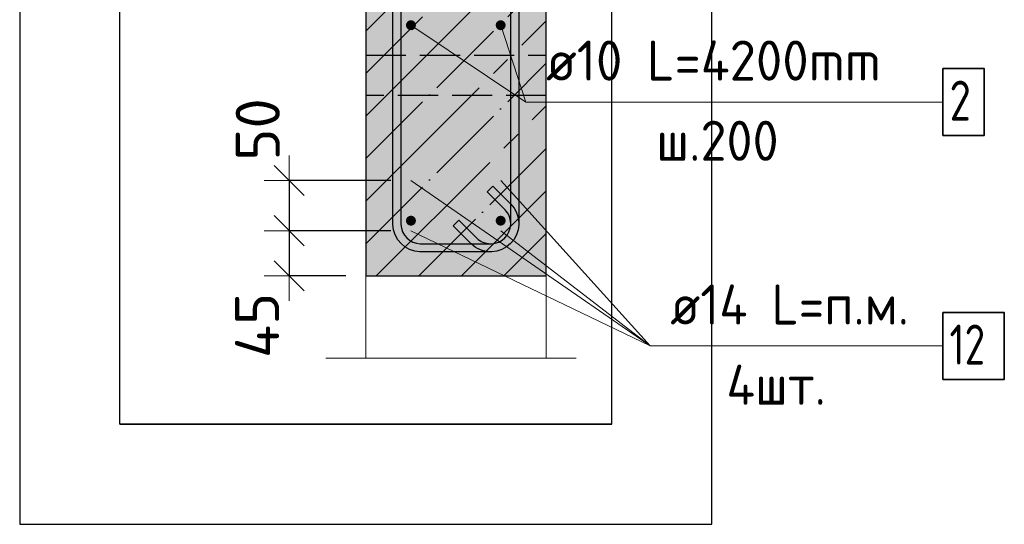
# Model space of a CAD drawing. Header units: millimetres. Extents: x -2258 to 68686, y -2266 to 30725.
# Tile 67 of 83: x 34727 to 35709, y 29475 to 29978. Entities that reach past the tile are written whole.
import ezdxf

# ---------------------------------------------------------------- set-up
doc = ezdxf.new("R2010")
doc.units = ezdxf.units.MM
doc.header["$PDMODE"] = 65
for name, pattern in [('______11', [100, 80, -10, 0, -10]), ('______2', [54, 40, -14]), ('______5', [220, 160, -20, 20, -20])]:
    doc.linetypes.add(name, pattern=pattern)
for name, color, linetype, lineweight in [('Standard', 7, 'Continuous', 25), ('Арм.стержн. вертикальными 1', 22, 'Continuous', 35), ('Арм.стержн. Доп. арматура', 180, 'Continuous', 35), ('Арм.стержн. Хомут', 240, 'Continuous', 35), ('Размерная линия_ общее', 7, 'Continuous', 13)]:
    doc.layers.add(name, color=color, linetype=linetype, lineweight=lineweight)
doc.styles.add('ISOCPEUR', font='ISOCPEUR')
doc.dimstyles.new('DIMSTYLE_11', dxfattribs={"dimtxt": 44, "dimasz": 50, "dimexe": 0, "dimexo": 0, "dimgap": 22, "dimtad": 2, "dimdec": 0, "dimrnd": 5, "dimzin": 12, "dimdsep": 46, "dimtxsty": 'ISOCPEUR', "dimblk1": 'ALL_ML_STRICH', "dimblk2": 'ALL_ML_STRICH', "dimsah": 1, "dimcen": 0, "dimclrd": 7, "dimclre": 256, "dimclrt": 7, "dimadec": 0, "dimazin": 0, "dimtfac": 1, "dimtdec": 0, "dimtix": 1, "dimtmove": 2, "dimatfit": 3, "dimfxl": 0, "dimtvp": 1.2, "dimtzin": 0, "dimlwd": 0, "dimlwe": -3, "dimarcsym": 0})

# ---------------------------------------------------------------- blocks, each defined once
blk = doc.blocks.new('ALL_ML_STRICH')
at = {"color": 0, "linetype": 'ByBlock', "lineweight": -2}
for p, q in [((0, -0.5), (0, 0.5)), ((-0.3, -0.3), (0.3, 0.3)), ((-1, 0), (0.5, 0))]:
    blk.add_line(p, q, dxfattribs=at)
blk = doc.blocks.new('*D279')
at = {"layer": 'DEFPOINTS', "color": 7, "linetype": 'Continuous', "lineweight": 13, "transparency": 33554687}
for p in [(34995.68, 29818), (35117.1, 29818), (35117.1, 29768)]:
    blk.add_point(p, dxfattribs=at)
at = {"layer": 'Размерная линия_ общее', "color": 253, "linetype": 'Continuous', "lineweight": -2, "true_color": 0xa0a0a0, "transparency": 33554687}
for p, q in [((35097.1, 29818), (34995.68, 29818)), ((35097.1, 29768), (34995.68, 29768))]:
    blk.add_line(p, q, dxfattribs=at)
at = {"layer": 'Размерная линия_ общее', "color": 7, "linetype": 'Continuous', "lineweight": -2, "transparency": 33554687}
blk.add_line((34995.68, 29818), (34995.68, 29768), dxfattribs=at)
at = {"layer": 'Размерная линия_ общее', "color": 7, "linetype": 'Continuous', "lineweight": 13, "transparency": 33554687, "xscale": 50, "yscale": 50, "zscale": 50}
for p, rotation in [((34995.68, 29818), 90), ((34995.68, 29768), 270)]:
    blk.add_blockref('ALL_ML_STRICH', p, dxfattribs=dict(at, rotation=rotation))
at = {"layer": 'Размерная линия_ общее', "color": 7, "linetype": 'Continuous', "lineweight": 13, "transparency": 33554687, "insert": (34964.22, 29868.99), "char_height": 44, "width": 88, "attachment_point": 5, "rotation": 90, "style": 'ISOCPEUR'}
blk.add_mtext('\\A1;{50}', dxfattribs=at)
blk = doc.blocks.new('*D280')
at = {"layer": 'DEFPOINTS', "color": 7, "linetype": 'Continuous', "lineweight": 13, "transparency": 33554687}
for p in [(34995.68, 29768), (35117.1, 29768), (35072.1, 29723)]:
    blk.add_point(p, dxfattribs=at)
at = {"layer": 'Размерная линия_ общее', "color": 253, "linetype": 'Continuous', "lineweight": -2, "true_color": 0xa0a0a0, "transparency": 33554687}
for p, q in [((35097.1, 29768), (34995.68, 29768)), ((35052.1, 29723), (34995.68, 29723))]:
    blk.add_line(p, q, dxfattribs=at)
at = {"layer": 'Размерная линия_ общее', "color": 7, "linetype": 'Continuous', "lineweight": -2, "transparency": 33554687}
blk.add_line((34995.68, 29768), (34995.68, 29723), dxfattribs=at)
at = {"layer": 'Размерная линия_ общее', "color": 7, "linetype": 'Continuous', "lineweight": 13, "transparency": 33554687, "xscale": 50, "yscale": 50, "zscale": 50}
for p, rotation in [((34995.68, 29768), 90), ((34995.68, 29723), 270)]:
    blk.add_blockref('ALL_ML_STRICH', p, dxfattribs=dict(at, rotation=rotation))
at = {"layer": 'Размерная линия_ общее', "color": 7, "linetype": 'Continuous', "lineweight": 13, "transparency": 33554687, "insert": (34963.53, 29673.49), "char_height": 44, "width": 88, "attachment_point": 5, "rotation": 90, "style": 'ISOCPEUR'}
blk.add_mtext('\\A1;{45}', dxfattribs=at)

msp = doc.modelspace()

# ---------------------------------------------------------------- hatches: boundary and pattern name
at = {"layer": 'Standard', "linetype": 'Continuous', "lineweight": -3, "transparency": 33554687}
msp.add_hatch(color=7, dxfattribs=at).paths.add_polyline_path([(35252.1, 29723), (35252.1, 30073), (35072.1, 30073), (35072.1, 29723)])
at = {"layer": 'Арм.стержн. вертикальными 1', "linetype": 'Continuous', "lineweight": 50, "transparency": 33554687}
for points in [[(35122.1, 29972.98), (35121.72, 29974.89), (35120.63, 29976.51), (35119.01, 29977.59), (35117.1, 29977.98), (35115.19, 29977.59), (35113.56, 29976.51), (35112.48, 29974.89), (35112.1, 29972.98), (35112.48, 29971.06), (35113.56, 29969.44), (35115.19, 29968.36), (35117.1, 29967.98), (35119.01, 29968.36), (35120.63, 29969.44), (35121.72, 29971.06)], [(35211.63, 29972.98), (35211.25, 29974.89), (35210.17, 29976.51), (35208.54, 29977.59), (35206.63, 29977.98), (35204.72, 29977.59), (35203.09, 29976.51), (35202.01, 29974.89), (35201.63, 29972.98), (35202.01, 29971.06), (35203.09, 29969.44), (35204.72, 29968.36), (35206.63, 29967.98), (35208.54, 29968.36), (35210.17, 29969.44), (35211.25, 29971.06)], [(35122.1, 29777.98), (35121.72, 29779.89), (35120.63, 29781.51), (35119.01, 29782.59), (35117.1, 29782.98), (35115.19, 29782.59), (35113.56, 29781.51), (35112.48, 29779.89), (35112.1, 29777.98), (35112.48, 29776.06), (35113.56, 29774.44), (35115.19, 29773.36), (35117.1, 29772.98), (35119.01, 29773.36), (35120.63, 29774.44), (35121.72, 29776.06)], [(35211.63, 29777.98), (35211.25, 29779.89), (35210.17, 29781.51), (35208.54, 29782.59), (35206.63, 29782.98), (35204.72, 29782.59), (35203.09, 29781.51), (35202.01, 29779.89), (35201.63, 29777.98), (35202.01, 29776.06), (35203.09, 29774.44), (35204.72, 29773.36), (35206.63, 29772.98), (35208.54, 29773.36), (35210.17, 29774.44), (35211.25, 29776.06)]]:
    msp.add_hatch(color=4, dxfattribs=at).paths.add_polyline_path(points)
at = {"layer": 'Арм.стержн. Доп. арматура', "linetype": 'Continuous', "lineweight": 50, "transparency": 33554687}
for points in [[(35124.1, 29818), (35123.57, 29820.68), (35122.05, 29822.95), (35119.78, 29824.47), (35117.1, 29825), (35114.42, 29824.47), (35112.15, 29822.95), (35110.63, 29820.68), (35110.1, 29818), (35110.63, 29815.32), (35112.15, 29813.05), (35114.42, 29811.54), (35117.1, 29811), (35119.78, 29811.54), (35122.05, 29813.05), (35123.57, 29815.32)], [(35213.63, 29818), (35213.1, 29820.68), (35211.58, 29822.95), (35209.31, 29824.47), (35206.63, 29825), (35203.95, 29824.47), (35201.68, 29822.95), (35200.16, 29820.68), (35199.63, 29818), (35200.16, 29815.32), (35201.68, 29813.05), (35203.95, 29811.54), (35206.63, 29811), (35209.31, 29811.54), (35211.58, 29813.05), (35213.1, 29815.32)], [(35124.1, 29768), (35123.57, 29770.68), (35122.05, 29772.95), (35119.78, 29774.47), (35117.1, 29775), (35114.42, 29774.47), (35112.15, 29772.95), (35110.63, 29770.68), (35110.1, 29768), (35110.63, 29765.32), (35112.15, 29763.05), (35114.42, 29761.54), (35117.1, 29761), (35119.78, 29761.54), (35122.05, 29763.05), (35123.57, 29765.32)], [(35213.63, 29768), (35213.1, 29770.68), (35211.58, 29772.95), (35209.31, 29774.47), (35206.63, 29775), (35203.95, 29774.47), (35201.68, 29772.95), (35200.16, 29770.68), (35199.63, 29768), (35200.16, 29765.32), (35201.68, 29763.05), (35203.95, 29761.54), (35206.63, 29761), (35209.31, 29761.54), (35211.58, 29763.05), (35213.1, 29765.32)]]:
    msp.add_hatch(color=7, dxfattribs=at).paths.add_polyline_path(points)

# ---------------------------------------------------------------- linework, layer by layer
at = {"color": 52, "linetype": 'Continuous', "lineweight": -3, "transparency": 33554687}
for p, q in [((34826.69, 29575.09), (34826.69, 30555.09)), ((34826.69, 29575.09), (34826.69, 30555.09)), ((35317.49, 29575.09), (35317.49, 30555.09)), ((35317.49, 29575.09), (35317.49, 30555.09)), ((35317.49, 29575.09), (34826.69, 29575.09)), ((34826.69, 29575.09), (35317.49, 29575.09))]:
    msp.add_line(p, q, dxfattribs=at)
at = {"layer": 'Standard', "color": 7, "linetype": '______11', "lineweight": -3, "transparency": 33554687}
for p, q in [((35072.1, 29924.7), (35220.4, 30073)), ((35072.1, 29839.85), (35252.1, 30019.85)), ((35072.1, 29754.99), (35252.1, 29934.99)), ((35124.96, 29723), (35252.1, 29850.14)), ((35209.81, 29723), (35252.1, 29765.29))]:
    msp.add_line(p, q, dxfattribs=at)
at = {"layer": 'Standard', "color": 7, "linetype": '______5', "lineweight": -3, "transparency": 33554687}
for p, q in [((35072.1, 29967.13), (35177.98, 30073)), ((35072.1, 29882.27), (35252.1, 30062.27)), ((35072.1, 29797.42), (35252.1, 29977.42)), ((35082.53, 29723), (35252.1, 29892.57)), ((35167.39, 29723), (35252.1, 29807.72))]:
    msp.add_line(p, q, dxfattribs=at)
at = {"layer": 'Standard', "color": 7, "linetype": 'Continuous', "lineweight": 25, "transparency": 33554687}
for p, q in [((35072.1, 30073), (35072.1, 29723)), ((35252.1, 29723), (35252.1, 30073)), ((35072.1, 29723), (35252.1, 29723))]:
    msp.add_line(p, q, dxfattribs=at)
at = {"layer": 'Standard', "color": 7, "linetype": 'Continuous', "lineweight": 13, "transparency": 33554687}
for p, q in [((35117.1, 29972.98), (35231.85, 29896.37)), ((35032.1, 29640.91), (35282.1, 29640.91))]:
    msp.add_line(p, q, dxfattribs=at)
at = {"layer": 'Standard', "color": 7, "linetype": '______2', "lineweight": 25, "transparency": 33554687}
for p, q in [((35072.1, 29943), (35252.1, 29943)), ((35252.1, 29903), (35072.1, 29903))]:
    msp.add_line(p, q, dxfattribs=at)
at = {"layer": 'Standard', "color": 7, "linetype": 'Continuous', "lineweight": 25, "transparency": 33554687}
msp.add_lwpolyline([(34726.69, 29475.09), (35417.49, 29475.09), (35417.49, 30655.09), (34726.69, 30655.09), (34726.69, 29475.09)], dxfattribs=at)
at = {"layer": 'Standard', "color": 7, "linetype": 'Continuous', "lineweight": 13, "transparency": 33554687}
msp.add_lwpolyline([(35072.1, 29723), (35252.1, 29723), (35252.1, 29640.91), (35072.1, 29640.91), (35072.1, 29723)], close=True, dxfattribs=at)
at = {"layer": 'Арм.стержн. вертикальными 1', "color": 7, "linetype": 'Continuous', "lineweight": 13, "transparency": 33554687}
for q in [(35206.63, 29972.98), (35647.85, 29896.37)]:
    msp.add_line((35231.85, 29896.37), q, dxfattribs=at)
at = {"layer": 'Арм.стержн. вертикальными 1', "color": 7, "linetype": 'Continuous', "lineweight": 35, "transparency": 33554687}
msp.add_lwpolyline([(35647.85, 29863.03), (35689.18, 29863.03), (35689.18, 29929.7), (35647.85, 29929.7), (35647.85, 29863.03)], dxfattribs=at)
at = {"layer": 'Арм.стержн. Доп. арматура', "color": 7, "linetype": 'Continuous', "lineweight": 13, "transparency": 33554687}
for q in [(35117.1, 29818), (35206.63, 29818), (35117.1, 29768), (35206.63, 29768), (35647.85, 29653.03), (35647.85, 29653.03)]:
    msp.add_line((35355.85, 29653.03), q, dxfattribs=at)
at = {"layer": 'Арм.стержн. Доп. арматура', "color": 7, "linetype": 'Continuous', "lineweight": 35, "transparency": 33554687}
msp.add_lwpolyline([(35647.85, 29619.7), (35709.18, 29619.7), (35709.18, 29686.37), (35647.85, 29686.37), (35647.85, 29619.7)], dxfattribs=at)
msp.add_lwpolyline([(35647.85, 29619.7), (35709.18, 29619.7), (35709.18, 29686.37), (35647.85, 29686.37), (35647.85, 29619.7)], dxfattribs=at)
msp.add_lwpolyline([(35647.85, 29619.7), (35709.18, 29619.7), (35709.18, 29686.37), (35647.85, 29686.37), (35647.85, 29619.7)], dxfattribs=at)
msp.add_lwpolyline([(35647.85, 29619.7), (35709.18, 29619.7), (35709.18, 29686.37), (35647.85, 29686.37), (35647.85, 29619.7)], dxfattribs=at)
at = {"layer": 'Арм.стержн. Хомут', "color": 40, "linetype": 'Continuous', "lineweight": 25, "transparency": 33554687}
for points in [[(35107.1, 30476.77), (35107.1, 29774.23), (35107.6, 29770.62), (35108.81, 29766.96), (35110.69, 29763.6), (35112.97, 29760.87), (35115.7, 29758.59), (35119.05, 29756.71), (35122.71, 29755.51), (35126.33, 29755), (35197.4, 29755), (35201.01, 29755.51), (35204.68, 29756.71), (35208.03, 29758.59), (35210.76, 29760.87), (35213.04, 29763.6), (35214.92, 29766.96), (35216.13, 29770.62), (35216.63, 29774.23), (35216.63, 29775.39), (35216.5, 29777.27), (35216.2, 29779.12), (35215.73, 29780.93), (35215.1, 29782.66), (35214.32, 29784.32), (35213.38, 29785.93), (35212.28, 29787.45), (35211.04, 29788.87), (35193.18, 29806.74), (35198.84, 29812.39), (35216.9, 29794.33), (35218.56, 29792.42), (35220.08, 29790.31), (35221.41, 29788.05), (35222.5, 29785.72), (35223.38, 29783.3), (35224.03, 29780.77), (35224.45, 29778.19), (35224.63, 29775.67), (35224.63, 29773.68), (35223.95, 29768.8), (35222.28, 29763.72), (35219.66, 29759.04), (35216.44, 29755.19), (35212.59, 29751.98), (35207.91, 29749.36), (35202.83, 29747.68), (35197.95, 29747), (35125.78, 29747), (35120.9, 29747.68), (35115.82, 29749.36), (35111.14, 29751.98), (35107.29, 29755.19), (35104.07, 29759.04), (35101.45, 29763.72), (35099.78, 29768.8), (35099.1, 29773.68), (35099.1, 30477.33)], [(35107.1, 30476.77), (35107.1, 29774.23), (35107.6, 29770.62), (35108.81, 29766.96), (35110.69, 29763.6), (35112.97, 29760.87), (35115.7, 29758.59), (35119.05, 29756.71), (35122.71, 29755.51), (35126.33, 29755), (35197.4, 29755), (35201.01, 29755.51), (35204.68, 29756.71), (35208.03, 29758.59), (35210.76, 29760.87), (35213.04, 29763.6), (35214.92, 29766.96), (35216.13, 29770.62), (35216.63, 29774.23), (35216.63, 29775.39), (35216.5, 29777.27), (35216.2, 29779.12), (35215.73, 29780.93), (35215.1, 29782.66), (35214.32, 29784.32), (35213.38, 29785.93), (35212.28, 29787.45), (35211.04, 29788.87), (35193.18, 29806.74), (35198.84, 29812.39), (35216.9, 29794.33), (35218.56, 29792.42), (35220.08, 29790.31), (35221.41, 29788.05), (35222.5, 29785.72), (35223.38, 29783.3), (35224.03, 29780.77), (35224.45, 29778.19), (35224.63, 29775.67), (35224.63, 29773.68), (35223.95, 29768.8), (35222.28, 29763.72), (35219.66, 29759.04), (35216.44, 29755.19), (35212.59, 29751.98), (35207.91, 29749.36), (35202.83, 29747.68), (35197.95, 29747), (35125.78, 29747), (35120.9, 29747.68), (35115.82, 29749.36), (35111.14, 29751.98), (35107.29, 29755.19), (35104.07, 29759.04), (35101.45, 29763.72), (35099.78, 29768.8), (35099.1, 29773.68), (35099.1, 30477.33)], [(35224.63, 30477.33), (35224.63, 29773.68), (35223.95, 29768.8), (35222.28, 29763.72), (35219.66, 29759.04), (35216.44, 29755.19), (35212.59, 29751.98), (35207.91, 29749.36), (35202.83, 29747.68), (35197.95, 29747), (35195.97, 29747), (35193.45, 29747.18), (35190.87, 29747.6), (35188.33, 29748.26), (35185.91, 29749.13), (35183.58, 29750.22), (35181.33, 29751.55), (35179.21, 29753.08), (35177.3, 29754.73), (35159.24, 29772.79), (35164.9, 29778.45)], [(35224.63, 30477.33), (35224.63, 29773.68), (35223.95, 29768.8), (35222.28, 29763.72), (35219.66, 29759.04), (35216.44, 29755.19), (35212.59, 29751.98), (35207.91, 29749.36), (35202.83, 29747.68), (35197.95, 29747), (35195.97, 29747), (35193.45, 29747.18), (35190.87, 29747.6), (35188.33, 29748.26), (35185.91, 29749.13), (35183.58, 29750.22), (35181.33, 29751.55), (35179.21, 29753.08), (35177.3, 29754.73), (35159.24, 29772.79), (35164.9, 29778.45)], [(35164.9, 29778.45), (35182.76, 29760.59), (35184.18, 29759.36), (35185.7, 29758.26), (35187.32, 29757.31), (35188.98, 29756.53), (35190.7, 29755.91), (35192.52, 29755.44), (35194.37, 29755.14), (35196.25, 29755), (35197.4, 29755), (35201.01, 29755.51), (35204.68, 29756.71), (35208.03, 29758.59), (35210.76, 29760.87), (35213.04, 29763.6), (35214.92, 29766.96), (35216.13, 29770.62), (35216.63, 29774.23), (35216.63, 30476.77)], [(35164.9, 29778.45), (35182.76, 29760.59), (35184.18, 29759.36), (35185.7, 29758.26), (35187.32, 29757.31), (35188.98, 29756.53), (35190.7, 29755.91), (35192.52, 29755.44), (35194.37, 29755.14), (35196.25, 29755), (35197.4, 29755), (35201.01, 29755.51), (35204.68, 29756.71), (35208.03, 29758.59), (35210.76, 29760.87), (35213.04, 29763.6), (35214.92, 29766.96), (35216.13, 29770.62), (35216.63, 29774.23), (35216.63, 30476.77)]]:
    msp.add_lwpolyline(points, dxfattribs=at)

# ---------------------------------------------------------------- texts
at = {"layer": 'Арм.стержн. вертикальными 1', "color": 7, "linetype": 'Continuous', "lineweight": 25, "transparency": 33554687, "char_height": 40, "attachment_point": 7, "style": 'ISOCPEUR'}
for s, insert, width in [('\\W0.96;ø10 L=4200mm ', (35251.85, 29917.7), 395.0198), ('\\W0.78;2', (35654.52, 29877.7), 43.5211), ('\\W0.95;ш.200 ', (35361.85, 29837.7), 174.9327)]:
    msp.add_mtext(s, dxfattribs=dict(at, insert=insert, width=width))
at = {"layer": 'Арм.стержн. Доп. арматура', "color": 7, "linetype": 'Continuous', "lineweight": 25, "transparency": 33554687, "char_height": 40, "attachment_point": 7, "style": 'ISOCPEUR'}
for s, insert, width in [('\\W0.94;ø14 L=п.м.', (35375.85, 29674.37), 270.6703), ('\\W0.75;12', (35654.52, 29634.37), 62.9709), ('\\W0.75;12', (35654.52, 29634.37), 62.9709), ('\\W0.75;12', (35654.52, 29634.37), 62.9709), ('\\W0.75;12', (35654.52, 29634.37), 62.9709), ('\\W0.95;4шт. ', (35431.85, 29594.37), 158.8769)]:
    msp.add_mtext(s, dxfattribs=dict(at, insert=insert, width=width))

# ---------------------------------------------------------------- dimensions: what is measured, and where the dimension line sits
at = {"layer": 'Размерная линия_ общее', "color": 7, "linetype": 'Continuous', "lineweight": 13, "transparency": 33554687}
for base, p1, p2, picture, middle in [((34995.68, 29768), (35097.1, 29818), (35097.1, 29768), '*D279', (34964.22, 29868.99)), ((34995.68, 29723), (35097.1, 29768), (35052.1, 29723), '*D280', (34963.53, 29673.49))]:
    dim = msp.add_linear_dim(base=base, p1=p1, p2=p2, angle=270, dimstyle='DIMSTYLE_11', override={"dimpost": '<>', "dimclrd": 7, "dimclre": 253, "dimclrt": 7, "dimlwd": 0, "dimlwe": 65533}, dxfattribs=at)
    dim.commit()
    dim.dimension.update_dxf_attribs({"geometry": picture, "text_midpoint": middle, "dimtype": 160})

doc.saveas('drawing.dxf')
